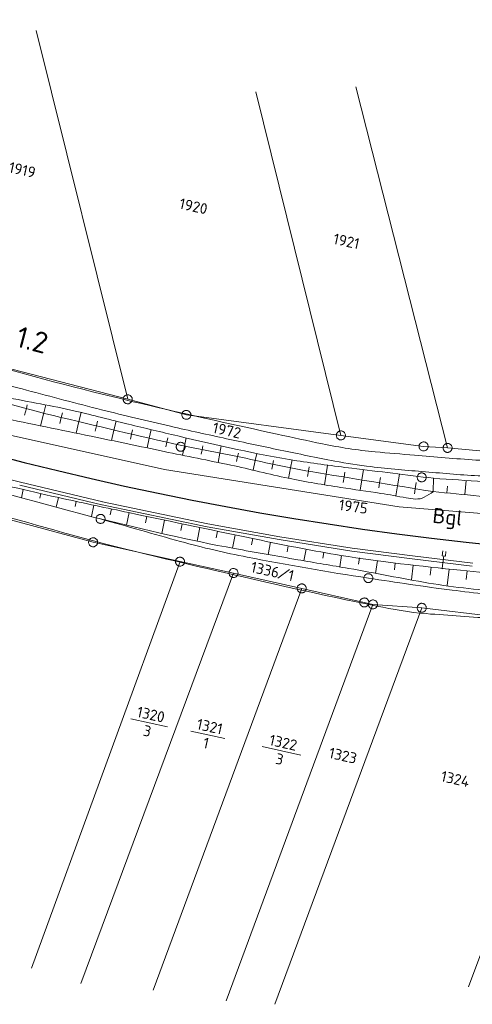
# Model space of a CAD drawing. Header units: metres. Extents: x 3425540 to 3446143, y 5432760 to 5444637.
# Tile 107 of 256: x 3436310 to 3436385, y 5439064 to 5439228. Entities that reach past the tile are written whole.
import ezdxf
from ezdxf.enums import TextEntityAlignment as Align

# ---------------------------------------------------------------- set-up
doc = ezdxf.new("R2010")
doc.units = ezdxf.units.M
for name, color, linetype, lineweight in [('B_Bestand', 9, 'Continuous', 18), ('B_Böschung', 9, 'Continuous', 18), ('B_Flurgrenzen', 9, 'Continuous', 18), ('B_Gleisachse', 9, 'Continuous', 25), ('B_Kilometrierung', 9, 'Continuous', 25), ('Bestand Kabeltröge', 9, 'Continuous', 18), ('Bestand_Neu_Strecke 3443', 9, 'Continuous', 18)]:
    doc.layers.add(name, color=color, linetype=linetype, lineweight=lineweight)
doc.styles.get("Standard").update_dxf_attribs({"font": 'isocpeur.ttf'})

msp = doc.modelspace()

# ---------------------------------------------------------------- linework, layer by layer
at = {"layer": 'B_Bestand'}
for p, q in [((3436379.7, 5439138.98), (3436379.8, 5439139.77)), ((3436380.22, 5439138.92), (3436379.7, 5439138.98)), ((3436379.71, 5439136.91), (3436379.96, 5439138.95)), ((3436380.22, 5439138.92), (3436380.32, 5439139.7)), ((3436379.71, 5439136.91), (3436379.67, 5439136.87)), ((3436379.67, 5439136.87), (3436379.7, 5439136.83)), ((3436379.7, 5439136.83), (3436379.74, 5439136.86)), ((3436379.74, 5439136.86), (3436379.71, 5439136.91))]:
    msp.add_line(p, q, dxfattribs=at)
for points, knots in [([(3436250.56, 5439190.45), (3436251.26, 5439190.12), (3436251.96, 5439189.78), (3436252.66, 5439189.45), (3436254.48, 5439188.58), (3436255.98, 5439187.15), (3436257.72, 5439186.14), (3436258.92, 5439185.45), (3436260.11, 5439184.76), (3436261.37, 5439184.2), (3436261.87, 5439183.98), (3436262.37, 5439183.78), (3436262.86, 5439183.57), (3436263.87, 5439183.13), (3436264.85, 5439182.61), (3436265.88, 5439182.22), (3436267.41, 5439181.63), (3436269.06, 5439181.44), (3436270.63, 5439180.96), (3436274.81, 5439179.69), (3436278.98, 5439178.38), (3436283.17, 5439177.12), (3436290.59, 5439174.89), (3436298.02, 5439172.68), (3436305.47, 5439170.55), (3436314.05, 5439168.09), (3436322.67, 5439165.86), (3436331.36, 5439163.85), (3436338.33, 5439162.23), (3436345.31, 5439160.7), (3436352.29, 5439159.16), (3436354.79, 5439158.61), (3436357.29, 5439158.07), (3436359.79, 5439157.55), (3436362.69, 5439156.96), (3436365.61, 5439156.51), (3436368.55, 5439156.24), (3436370.74, 5439156.03), (3436372.93, 5439155.85), (3436375.12, 5439155.67), (3436378.52, 5439155.39), (3436381.91, 5439155.08), (3436385.31, 5439154.87), (3436389.03, 5439154.63), (3436392.76, 5439154.53), (3436396.48, 5439154.41), (3436401.55, 5439154.24), (3436406.62, 5439154.11), (3436411.68, 5439153.95), (3436417.16, 5439153.77), (3436422.64, 5439153.28), (3436428.12, 5439153.26), (3436431.28, 5439153.25), (3436434.43, 5439153.25), (3436437.59, 5439153.24)], [0, 0, 0, 0, 0.012098, 0.012098, 0.012098, 0.0435, 0.0435, 0.0435, 0.064957, 0.064957, 0.064957, 0.073359, 0.073359, 0.073359, 0.090512, 0.090512, 0.090512, 0.116048, 0.116048, 0.116048, 0.184158, 0.184158, 0.184158, 0.30491, 0.30491, 0.30491, 0.44377, 0.44377, 0.44377, 0.555168, 0.555168, 0.555168, 0.595009, 0.595009, 0.595009, 0.641024, 0.641024, 0.641024, 0.67524, 0.67524, 0.67524, 0.728338, 0.728338, 0.728338, 0.786379, 0.786379, 0.786379, 0.865379, 0.865379, 0.865379, 0.950815, 0.950815, 0.950815, 1, 1, 1, 1]), ([(3436252.48, 5439182.45), (3436252.58, 5439182.53), (3436252.67, 5439182.6), (3436252.77, 5439182.67), (3436253.26, 5439183.05), (3436253.93, 5439183.1), (3436254.54, 5439183.19), (3436255.3, 5439183.3), (3436256.1, 5439183.42), (3436256.83, 5439183.19), (3436258.02, 5439182.81), (3436259.17, 5439182.38), (3436260.33, 5439181.93), (3436262.47, 5439181.09), (3436264.54, 5439180.02), (3436266.74, 5439179.35), (3436269.49, 5439178.52), (3436272.24, 5439177.71), (3436274.99, 5439176.89), (3436279.17, 5439175.65), (3436283.35, 5439174.41), (3436287.53, 5439173.16), (3436291.53, 5439171.97), (3436295.49, 5439170.65), (3436299.5, 5439169.5), (3436303.19, 5439168.43), (3436306.91, 5439167.47), (3436310.63, 5439166.48), (3436314.79, 5439165.38), (3436318.95, 5439164.28), (3436323.11, 5439163.22), (3436326.92, 5439162.25), (3436330.74, 5439161.34), (3436334.57, 5439160.47), (3436337.67, 5439159.77), (3436340.77, 5439159.08), (3436343.88, 5439158.41), (3436346.85, 5439157.77), (3436349.83, 5439157.15), (3436352.81, 5439156.52), (3436355.82, 5439155.89), (3436358.84, 5439155.28), (3436361.86, 5439154.69), (3436363.84, 5439154.3), (3436365.85, 5439154), (3436367.86, 5439153.77), (3436370.87, 5439153.43), (3436373.88, 5439153.16), (3436376.9, 5439152.91), (3436380.01, 5439152.66), (3436383.12, 5439152.36), (3436386.24, 5439152.23), (3436391.29, 5439152.01), (3436396.34, 5439151.86), (3436401.38, 5439151.66), (3436404.19, 5439151.54), (3436407, 5439151.43), (3436409.8, 5439151.31), (3436413.35, 5439151.16), (3436416.89, 5439150.86), (3436420.44, 5439150.68), (3436423.46, 5439150.53), (3436426.47, 5439150.37), (3436429.49, 5439150.34), (3436431.97, 5439150.31), (3436434.45, 5439150.29), (3436436.94, 5439150.27)], [0, 0, 0, 0, 0.001931, 0.001931, 0.001931, 0.011725, 0.011725, 0.011725, 0.023866, 0.023866, 0.023866, 0.043544, 0.043544, 0.043544, 0.080176, 0.080176, 0.080176, 0.125786, 0.125786, 0.125786, 0.195112, 0.195112, 0.195112, 0.261449, 0.261449, 0.261449, 0.322564, 0.322564, 0.322564, 0.390946, 0.390946, 0.390946, 0.453363, 0.453363, 0.453363, 0.503887, 0.503887, 0.503887, 0.552279, 0.552279, 0.552279, 0.601201, 0.601201, 0.601201, 0.633348, 0.633348, 0.633348, 0.681512, 0.681512, 0.681512, 0.731109, 0.731109, 0.731109, 0.811434, 0.811434, 0.811434, 0.85608, 0.85608, 0.85608, 0.912552, 0.912552, 0.912552, 0.960535, 0.960535, 0.960535, 1, 1, 1, 1]), ([(3436261.73, 5439143.21), (3436261.77, 5439143.94), (3436261.81, 5439144.66), (3436261.85, 5439145.39), (3436261.9, 5439146.39), (3436262.97, 5439147.05), (3436263.79, 5439147.68), (3436264.79, 5439148.45), (3436265.76, 5439149.13), (3436266.88, 5439149.63), (3436267.98, 5439150.11), (3436269.07, 5439150.52), (3436270.21, 5439150.89), (3436271.49, 5439151.31), (3436272.76, 5439151.92), (3436274.1, 5439151.92), (3436275.4, 5439151.92), (3436276.7, 5439151.92), (3436277.99, 5439151.92), (3436279.18, 5439151.92), (3436280.36, 5439151.92), (3436281.54, 5439151.92), (3436283.08, 5439151.92), (3436284.52, 5439151.14), (3436286.01, 5439150.78), (3436290.93, 5439149.58), (3436295.87, 5439148.46), (3436300.79, 5439147.22), (3436308.5, 5439145.28), (3436316.1, 5439142.89), (3436323.81, 5439140.92), (3436329.78, 5439139.4), (3436335.78, 5439137.98), (3436341.79, 5439136.57), (3436350.76, 5439134.46), (3436359.75, 5439132.48), (3436368.79, 5439130.62), (3436371.51, 5439130.06), (3436374.26, 5439129.58), (3436377.03, 5439129.36), (3436380.85, 5439129.06), (3436384.67, 5439128.8), (3436388.49, 5439128.56), (3436398.33, 5439127.91), (3436408.15, 5439126.83), (3436418.01, 5439126.72), (3436422.57, 5439126.67), (3436427.13, 5439126.62), (3436431.69, 5439126.57)], [0, 0, 0, 0, 0.012332, 0.012332, 0.012332, 0.02934, 0.02934, 0.02934, 0.050013, 0.050013, 0.050013, 0.070112, 0.070112, 0.070112, 0.092899, 0.092899, 0.092899, 0.114927, 0.114927, 0.114927, 0.135009, 0.135009, 0.135009, 0.161095, 0.161095, 0.161095, 0.247057, 0.247057, 0.247057, 0.382074, 0.382074, 0.382074, 0.486736, 0.486736, 0.486736, 0.64312, 0.64312, 0.64312, 0.690315, 0.690315, 0.690315, 0.755262, 0.755262, 0.755262, 0.922569, 0.922569, 0.922569, 1, 1, 1, 1]), ([(3436322.96, 5439145.09), (3436327.39, 5439143.84), (3436331.82, 5439142.59), (3436336.25, 5439141.34), (3436339.9, 5439140.31), (3436343.6, 5439139.49), (3436347.32, 5439138.75), (3436354, 5439137.43), (3436360.7, 5439136.29), (3436367.43, 5439135.26), (3436372.06, 5439134.55), (3436376.68, 5439133.86), (3436381.33, 5439133.27), (3436385.13, 5439132.79), (3436388.94, 5439132.37), (3436392.76, 5439132.01), (3436399.02, 5439131.41), (3436405.29, 5439130.89), (3436411.56, 5439130.45), (3436415.05, 5439130.2), (3436418.54, 5439129.94), (3436422.03, 5439129.85), (3436425.48, 5439129.75), (3436428.92, 5439129.66), (3436432.36, 5439129.56)], [0, 0, 0, 0, 0.124615, 0.124615, 0.124615, 0.227242, 0.227242, 0.227242, 0.411415, 0.411415, 0.411415, 0.538103, 0.538103, 0.538103, 0.64192, 0.64192, 0.64192, 0.812145, 0.812145, 0.812145, 0.906801, 0.906801, 0.906801, 1, 1, 1, 1])]:
    msp.add_open_spline(points, degree=3, knots=knots, dxfattribs=at)
at = {"layer": 'B_Böschung'}
for p, q in [((3436310.62, 5439163.44), (3436310.33, 5439162.31)), ((3436310.62, 5439163.44), (3436310.77, 5439164.01)), ((3436313.53, 5439162.69), (3436313.87, 5439164.02)), ((3436313.53, 5439162.69), (3436312.97, 5439160.55)), ((3436316.43, 5439161.94), (3436316.19, 5439160.93)), ((3436316.43, 5439161.94), (3436316.61, 5439162.68)), ((3436319.35, 5439161.24), (3436319.71, 5439162.78)), ((3436319.35, 5439161.24), (3436318.89, 5439159.33)), ((3436322.27, 5439160.55), (3436322.05, 5439159.64)), ((3436322.27, 5439160.55), (3436322.45, 5439161.3)), ((3436325.18, 5439159.85), (3436325.54, 5439161.34)), ((3436325.18, 5439159.85), (3436324.77, 5439158.12)), ((3436328.11, 5439159.17), (3436327.92, 5439158.34)), ((3436328.11, 5439159.17), (3436328.27, 5439159.9)), ((3436331.03, 5439158.51), (3436330.67, 5439156.89)), ((3436331.03, 5439158.51), (3436331.35, 5439159.92)), ((3436333.96, 5439157.85), (3436334.11, 5439158.54)), ((3436336.89, 5439157.19), (3436337.19, 5439158.54)), ((3436333.96, 5439157.85), (3436333.78, 5439157.06)), ((3436336.89, 5439157.19), (3436336.55, 5439155.67)), ((3436339.83, 5439156.59), (3436339.95, 5439157.24)), ((3436342.77, 5439156.03), (3436343, 5439157.2)), ((3436339.83, 5439156.59), (3436339.68, 5439155.83)), ((3436342.77, 5439156.03), (3436342.46, 5439154.46)), ((3436345.71, 5439155.43), (3436345.54, 5439154.64)), ((3436345.71, 5439155.43), (3436345.84, 5439156.01)), ((3436348.64, 5439154.8), (3436348.9, 5439155.98)), ((3436348.64, 5439154.8), (3436348.3, 5439153.17)), ((3436351.58, 5439154.18), (3436351.41, 5439153.34)), ((3436351.58, 5439154.18), (3436351.7, 5439154.79)), ((3436354.52, 5439153.6), (3436354.18, 5439151.83)), ((3436354.52, 5439153.6), (3436354.78, 5439154.9)), ((3436357.47, 5439153.02), (3436357.6, 5439153.73)), ((3436360.42, 5439152.52), (3436360.67, 5439154.02)), ((3436357.47, 5439153.02), (3436357.3, 5439152.15)), ((3436360.42, 5439152.52), (3436360.14, 5439150.76)), ((3436363.39, 5439152.04), (3436363.24, 5439151.16)), ((3436363.39, 5439152.04), (3436363.52, 5439152.84)), ((3436366.35, 5439151.56), (3436366.63, 5439153.27)), ((3436369.31, 5439151.08), (3436369.46, 5439151.99)), ((3436372.27, 5439150.59), (3436372.58, 5439152.54)), ((3436378.19, 5439149.63), (3436378.26, 5439151.84)), ((3436366.35, 5439151.56), (3436366.07, 5439149.84)), ((3436369.31, 5439151.08), (3436369.17, 5439150.24)), ((3436372.27, 5439150.59), (3436371.99, 5439148.9)), ((3436375.23, 5439150.11), (3436375.37, 5439151.15)), ((3436380.49, 5439149.41), (3436380.6, 5439150.54)), ((3436383.48, 5439149.12), (3436383.7, 5439151.47)), ((3436310.12, 5439149.97), (3436309.81, 5439148.6)), ((3436313.05, 5439149.3), (3436312.88, 5439148.56)), ((3436315.97, 5439148.64), (3436315.6, 5439147.02)), ((3436375.23, 5439150.11), (3436375.09, 5439149.27)), ((3436378.19, 5439149.63), (3436378.25, 5439149.62)), ((3436318.9, 5439148), (3436318.71, 5439147.13)), ((3436321.84, 5439147.37), (3436321.43, 5439145.49)), ((3436324.77, 5439146.75), (3436324.56, 5439145.75)), ((3436327.71, 5439146.13), (3436327.27, 5439144.07)), ((3436330.64, 5439145.51), (3436330.42, 5439144.45)), ((3436333.58, 5439144.89), (3436333.12, 5439142.69)), ((3436336.51, 5439144.28), (3436336.28, 5439143.16)), ((3436339.45, 5439143.66), (3436338.98, 5439141.4)), ((3436342.39, 5439143.05), (3436342.15, 5439141.93)), ((3436345.32, 5439142.44), (3436344.87, 5439140.24)), ((3436348.26, 5439141.83), (3436348.04, 5439140.77)), ((3436351.2, 5439141.23), (3436350.79, 5439139.18)), ((3436354.14, 5439140.64), (3436353.94, 5439139.65)), ((3436357.09, 5439140.07), (3436356.74, 5439138.14)), ((3436360.04, 5439139.54), (3436359.87, 5439138.59)), ((3436362.99, 5439139.02), (3436362.72, 5439137.12)), ((3436365.97, 5439138.61), (3436365.82, 5439137.6)), ((3436368.94, 5439138.19), (3436368.64, 5439136.05)), ((3436371.91, 5439137.78), (3436371.75, 5439136.64)), ((3436374.89, 5439137.43), (3436374.61, 5439134.96)), ((3436377.87, 5439137.1), (3436377.72, 5439135.76)), ((3436380.85, 5439136.77), (3436380.55, 5439134.01)), ((3436383.83, 5439136.46), (3436383.69, 5439135.03))]:
    msp.add_line(p, q, dxfattribs=at)
for points, knots in [([(3436378.26, 5439151.84), (3436373.73, 5439152.4), (3436369.21, 5439152.95), (3436364.69, 5439153.51), (3436361.63, 5439153.89), (3436358.58, 5439154.28), (3436355.54, 5439154.76), (3436348.89, 5439155.82), (3436342.32, 5439157.32), (3436335.77, 5439158.87), (3436333.05, 5439159.51), (3436330.32, 5439160.16), (3436327.6, 5439160.82), (3436324.65, 5439161.54), (3436321.71, 5439162.32), (3436318.75, 5439163.01), (3436316.84, 5439163.45), (3436314.92, 5439163.81), (3436313, 5439164.18), (3436310.99, 5439164.57), (3436308.99, 5439164.95), (3436306.98, 5439165.32), (3436305.93, 5439165.51), (3436304.86, 5439165.63), (3436303.81, 5439165.83), (3436302.92, 5439165.99), (3436302.05, 5439166.27), (3436301.19, 5439166.57), (3436300.51, 5439166.8), (3436299.85, 5439167.07), (3436299.2, 5439167.35), (3436298.53, 5439167.64), (3436297.92, 5439168.03), (3436297.25, 5439168.32), (3436296.66, 5439168.58), (3436296.04, 5439168.74), (3436295.41, 5439168.83), (3436294.86, 5439168.91), (3436294.28, 5439168.9), (3436293.73, 5439168.75), (3436293.32, 5439168.65), (3436292.92, 5439168.52), (3436292.56, 5439168.32), (3436292.2, 5439168.13), (3436291.84, 5439167.93), (3436291.48, 5439167.74)], [0, 0, 0, 0, 0.153748, 0.153748, 0.153748, 0.257588, 0.257588, 0.257588, 0.484585, 0.484585, 0.484585, 0.579074, 0.579074, 0.579074, 0.681624, 0.681624, 0.681624, 0.747594, 0.747594, 0.747594, 0.816494, 0.816494, 0.816494, 0.852561, 0.852561, 0.852561, 0.883185, 0.883185, 0.883185, 0.907286, 0.907286, 0.907286, 0.931752, 0.931752, 0.931752, 0.953195, 0.953195, 0.953195, 0.972119, 0.972119, 0.972119, 0.986168, 0.986168, 0.986168, 1, 1, 1, 1]), ([(3436378.19, 5439149.63), (3436371.42, 5439150.73), (3436364.64, 5439151.84), (3436357.87, 5439152.94), (3436353.4, 5439153.67), (3436349.01, 5439154.79), (3436344.57, 5439155.68), (3436342.31, 5439156.13), (3436340.04, 5439156.51), (3436337.79, 5439156.99), (3436330.62, 5439158.51), (3436323.5, 5439160.26), (3436316.37, 5439161.95), (3436309.73, 5439163.52), (3436303.2, 5439165.62), (3436296.48, 5439166.83), (3436294.81, 5439167.14), (3436293.14, 5439167.44), (3436291.48, 5439167.74)], [0, 0, 0, 0, 0.232355, 0.232355, 0.232355, 0.385503, 0.385503, 0.385503, 0.463466, 0.463466, 0.463466, 0.711499, 0.711499, 0.711499, 0.942624, 0.942624, 0.942624, 1, 1, 1, 1]), ([(3436378.25, 5439149.62), (3436377.74, 5439149.32), (3436377.23, 5439149.01), (3436376.73, 5439148.71), (3436375.86, 5439148.19), (3436374.7, 5439148.43), (3436373.71, 5439148.59), (3436372.32, 5439148.82), (3436370.93, 5439149.12), (3436369.53, 5439149.34), (3436367.32, 5439149.67), (3436365.1, 5439149.97), (3436362.88, 5439150.31), (3436359.97, 5439150.77), (3436357.05, 5439151.25), (3436354.15, 5439151.84), (3436350.94, 5439152.49), (3436347.78, 5439153.36), (3436344.57, 5439154.03), (3436340.88, 5439154.79), (3436337.19, 5439155.52), (3436333.51, 5439156.29), (3436329.47, 5439157.14), (3436325.44, 5439157.98), (3436321.4, 5439158.83), (3436316.38, 5439159.88), (3436311.32, 5439160.8), (3436306.32, 5439161.99), (3436301.15, 5439163.23), (3436295.97, 5439164.47), (3436290.8, 5439165.71)], [0, 0, 0, 0, 0.019879, 0.019879, 0.019879, 0.053553, 0.053553, 0.053553, 0.101032, 0.101032, 0.101032, 0.176115, 0.176115, 0.176115, 0.275192, 0.275192, 0.275192, 0.385014, 0.385014, 0.385014, 0.511243, 0.511243, 0.511243, 0.649426, 0.649426, 0.649426, 0.821614, 0.821614, 0.821614, 1, 1, 1, 1]), ([(3436275.23, 5439157.72), (3436275.69, 5439157.83), (3436276.15, 5439157.94), (3436276.61, 5439158.04), (3436277.02, 5439158.14), (3436277.45, 5439158.13), (3436277.87, 5439158.1), (3436278.36, 5439158.06), (3436278.85, 5439157.98), (3436279.32, 5439157.8), (3436280, 5439157.55), (3436280.66, 5439157.28), (3436281.31, 5439156.99), (3436281.96, 5439156.72), (3436282.56, 5439156.36), (3436283.22, 5439156.13), (3436283.79, 5439155.94), (3436284.39, 5439155.86), (3436284.97, 5439155.76), (3436285.84, 5439155.6), (3436286.72, 5439155.51), (3436287.58, 5439155.33), (3436289.77, 5439154.85), (3436291.94, 5439154.35), (3436294.12, 5439153.82), (3436296.68, 5439153.2), (3436299.24, 5439152.55), (3436301.81, 5439151.94), (3436306.75, 5439150.75), (3436311.69, 5439149.57), (3436316.65, 5439148.48), (3436320.31, 5439147.69), (3436323.97, 5439146.92), (3436327.63, 5439146.14), (3436334.96, 5439144.59), (3436342.3, 5439143.07), (3436349.64, 5439141.54), (3436354.03, 5439140.63), (3436358.43, 5439139.75), (3436362.87, 5439139.04), (3436369.47, 5439137.98), (3436376.11, 5439137.23), (3436382.75, 5439136.57), (3436385.55, 5439136.29), (3436388.35, 5439136.01), (3436391.14, 5439135.73), (3436394.35, 5439135.42), (3436397.55, 5439135.1), (3436400.75, 5439134.79), (3436405.26, 5439134.36), (3436409.78, 5439134.03), (3436414.31, 5439133.96), (3436420.63, 5439133.86), (3436426.95, 5439133.76), (3436433.27, 5439133.67)], [0, 0, 0, 0, 0.00878, 0.00878, 0.00878, 0.016661, 0.016661, 0.016661, 0.025897, 0.025897, 0.025897, 0.03928, 0.03928, 0.03928, 0.052324, 0.052324, 0.052324, 0.063469, 0.063469, 0.063469, 0.07994, 0.07994, 0.07994, 0.121716, 0.121716, 0.121716, 0.171052, 0.171052, 0.171052, 0.26599, 0.26599, 0.26599, 0.335886, 0.335886, 0.335886, 0.475932, 0.475932, 0.475932, 0.559822, 0.559822, 0.559822, 0.684624, 0.684624, 0.684624, 0.737162, 0.737162, 0.737162, 0.797297, 0.797297, 0.797297, 0.881898, 0.881898, 0.881898, 1, 1, 1, 1]), ([(3436275.23, 5439157.72), (3436276.32, 5439157.24), (3436277.41, 5439156.75), (3436278.49, 5439156.27), (3436280.23, 5439155.49), (3436282.19, 5439155.35), (3436284, 5439154.76), (3436284.57, 5439154.58), (3436285.13, 5439154.41), (3436285.67, 5439154.17), (3436286.12, 5439153.97), (3436286.57, 5439153.76), (3436287.02, 5439153.55), (3436287.2, 5439153.47), (3436287.37, 5439153.38), (3436287.55, 5439153.31), (3436288.08, 5439153.09), (3436288.69, 5439153.23), (3436289.25, 5439153.12), (3436291.51, 5439152.67), (3436293.77, 5439152.22), (3436296.03, 5439151.75), (3436298.44, 5439151.25), (3436300.85, 5439150.76), (3436303.26, 5439150.23), (3436309.89, 5439148.79), (3436316.36, 5439146.67), (3436322.96, 5439145.09), (3436330.34, 5439143.32), (3436337.72, 5439141.53), (3436345.19, 5439140.17), (3436348.7, 5439139.54), (3436352.2, 5439138.92), (3436355.71, 5439138.32), (3436358.54, 5439137.83), (3436361.36, 5439137.35), (3436364.18, 5439136.87), (3436368.6, 5439136.11), (3436372.98, 5439135.19), (3436377.4, 5439134.45), (3436381.82, 5439133.71), (3436386.29, 5439133.25), (3436390.76, 5439132.91), (3436396.13, 5439132.51), (3436401.5, 5439132.11), (3436406.86, 5439131.71), (3436412.23, 5439131.31), (3436417.6, 5439130.9), (3436422.97, 5439130.5), (3436425.48, 5439130.32), (3436428.01, 5439130.38), (3436430.53, 5439130.42), (3436430.72, 5439130.43), (3436430.89, 5439130.47), (3436431.07, 5439130.56), (3436431.23, 5439130.64), (3436431.35, 5439130.77), (3436431.42, 5439130.93), (3436431.47, 5439131.07), (3436431.48, 5439131.2), (3436431.5, 5439131.34), (3436431.52, 5439131.52), (3436431.43, 5439131.72), (3436431.5, 5439131.9), (3436431.5, 5439131.91), (3436431.51, 5439131.92), (3436431.53, 5439131.93), (3436431.54, 5439131.94), (3436431.56, 5439131.96), (3436431.58, 5439131.96), (3436432.02, 5439131.96), (3436432.45, 5439131.96), (3436432.89, 5439131.96)], [0, 0, 0, 0, 0.022043, 0.022043, 0.022043, 0.057386, 0.057386, 0.057386, 0.068324, 0.068324, 0.068324, 0.077479, 0.077479, 0.077479, 0.081126, 0.081126, 0.081126, 0.091664, 0.091664, 0.091664, 0.134423, 0.134423, 0.134423, 0.180116, 0.180116, 0.180116, 0.305987, 0.305987, 0.305987, 0.446797, 0.446797, 0.446797, 0.512832, 0.512832, 0.512832, 0.565985, 0.565985, 0.565985, 0.649031, 0.649031, 0.649031, 0.732181, 0.732181, 0.732181, 0.832054, 0.832054, 0.832054, 0.931922, 0.931922, 0.931922, 0.978662, 0.978662, 0.978662, 0.982091, 0.982091, 0.982091, 0.985272, 0.985272, 0.985272, 0.987812, 0.987812, 0.987812, 0.991306, 0.991306, 0.991306, 0.991542, 0.991542, 0.991542, 0.991915, 0.991915, 0.991915, 1, 1, 1, 1]), ([(3436436.73, 5439149.32), (3436428.49, 5439149.52), (3436420.25, 5439149.71), (3436412.01, 5439149.9), (3436408.75, 5439149.98), (3436405.51, 5439150.43), (3436402.25, 5439150.57), (3436399.82, 5439150.68), (3436397.38, 5439150.54), (3436394.96, 5439150.71), (3436389.39, 5439151.08), (3436383.82, 5439151.46), (3436378.26, 5439151.84)], [0, 0, 0, 0, 0.422251, 0.422251, 0.422251, 0.589484, 0.589484, 0.589484, 0.714068, 0.714068, 0.714068, 1, 1, 1, 1]), ([(3436435.92, 5439145.67), (3436434.93, 5439145.67), (3436433.94, 5439145.68), (3436432.95, 5439145.68), (3436430.63, 5439145.69), (3436428.31, 5439145.93), (3436425.99, 5439146.08), (3436423.81, 5439146.23), (3436421.62, 5439146.38), (3436419.44, 5439146.55), (3436417.49, 5439146.7), (3436415.56, 5439146.93), (3436413.62, 5439147.09), (3436410.5, 5439147.33), (3436407.37, 5439147.51), (3436404.25, 5439147.69), (3436400.66, 5439147.89), (3436397.06, 5439147.81), (3436393.48, 5439148.16), (3436388.38, 5439148.65), (3436383.29, 5439149.14), (3436378.19, 5439149.63)], [0, 0, 0, 0, 0.051282, 0.051282, 0.051282, 0.171679, 0.171679, 0.171679, 0.285236, 0.285236, 0.285236, 0.386213, 0.386213, 0.386213, 0.548363, 0.548363, 0.548363, 0.734613, 0.734613, 0.734613, 1, 1, 1, 1])]:
    msp.add_open_spline(points, degree=3, knots=knots, dxfattribs=at)
at = {"layer": 'B_Flurgrenzen'}
for p, q in [((3436327.46, 5439164.95), (3436312.25, 5439226.17)), ((3436362.86, 5439158.96), (3436348.73, 5439216.01)), ((3436380.6, 5439156.88), (3436365.38, 5439216.84)), ((3436306.71, 5439170.36), (3436327.46, 5439164.95)), ((3436327.46, 5439164.95), (3436337.2, 5439162.37)), ((3436337.2, 5439162.37), (3436362.86, 5439158.96)), ((3436362.86, 5439158.96), (3436376.6, 5439157.13)), ((3436376.6, 5439157.13), (3436380.6, 5439156.88)), ((3436380.6, 5439156.88), (3436407.83, 5439154.3)), ((3436282.48, 5439151.78), (3436321.71, 5439141.22)), ((3436321.71, 5439141.22), (3436336.15, 5439138)), ((3436311.47, 5439070.49), (3436336.15, 5439138)), ((3436336.15, 5439138), (3436345.03, 5439136.11)), ((3436319.69, 5439067.94), (3436345.03, 5439136.11)), ((3436345.03, 5439136.11), (3436356.36, 5439133.55)), ((3436352.4, 5439135.27), (3436354.35, 5439136.68)), ((3436331.68, 5439066.83), (3436356.36, 5439133.55)), ((3436356.36, 5439133.55), (3436366.75, 5439131.22)), ((3436343.79, 5439065.05), (3436368.19, 5439130.89)), ((3436366.75, 5439131.22), (3436368.19, 5439130.89)), ((3436368.19, 5439130.89), (3436376.3, 5439130.33)), ((3436351.89, 5439064.5), (3436376.3, 5439130.33)), ((3436376.3, 5439130.33), (3436390.07, 5439128.67)), ((3436384.04, 5439067.39), (3436406.5, 5439127.45)), ((3436327.96, 5439111.92), (3436334.05, 5439110.57)), ((3436337.97, 5439109.87), (3436343.58, 5439108.63)), ((3436349.79, 5439107.29), (3436356.19, 5439105.87))]:
    msp.add_line(p, q, dxfattribs=at)
for points in [[(3436328.19, 5439164.79), (3436328.21, 5439164.89), (3436328.21, 5439164.98), (3436328.2, 5439165.08), (3436328.18, 5439165.17), (3436328.14, 5439165.25), (3436328.1, 5439165.34), (3436328.05, 5439165.42), (3436327.99, 5439165.49), (3436327.92, 5439165.55), (3436327.84, 5439165.6), (3436327.76, 5439165.64), (3436327.67, 5439165.67), (3436327.57, 5439165.69), (3436327.48, 5439165.7), (3436327.39, 5439165.7), (3436327.29, 5439165.69), (3436327.2, 5439165.66), (3436327.12, 5439165.62), (3436327.04, 5439165.57), (3436326.97, 5439165.51), (3436326.9, 5439165.45), (3436326.84, 5439165.38), (3436326.79, 5439165.29), (3436326.75, 5439165.21), (3436326.73, 5439165.12), (3436326.71, 5439165.02), (3436326.71, 5439164.93), (3436326.72, 5439164.83), (3436326.74, 5439164.74), (3436326.78, 5439164.66), (3436326.82, 5439164.57), (3436326.87, 5439164.49), (3436326.93, 5439164.42), (3436327, 5439164.36), (3436327.08, 5439164.31), (3436327.16, 5439164.27), (3436327.25, 5439164.24), (3436327.35, 5439164.22), (3436327.44, 5439164.21), (3436327.53, 5439164.21), (3436327.62, 5439164.22), (3436327.72, 5439164.25), (3436327.8, 5439164.29), (3436327.88, 5439164.34), (3436327.95, 5439164.4), (3436328.02, 5439164.46), (3436328.08, 5439164.53), (3436328.13, 5439164.62), (3436328.17, 5439164.7), (3436328.19, 5439164.79)], [(3436337.94, 5439162.21), (3436337.95, 5439162.3), (3436337.95, 5439162.39), (3436337.94, 5439162.49), (3436337.92, 5439162.58), (3436337.89, 5439162.67), (3436337.84, 5439162.76), (3436337.79, 5439162.83), (3436337.73, 5439162.9), (3436337.66, 5439162.97), (3436337.58, 5439163.01), (3436337.5, 5439163.06), (3436337.41, 5439163.09), (3436337.32, 5439163.11), (3436337.22, 5439163.12), (3436337.13, 5439163.11), (3436337.04, 5439163.1), (3436336.95, 5439163.08), (3436336.86, 5439163.04), (3436336.78, 5439162.99), (3436336.71, 5439162.93), (3436336.64, 5439162.87), (3436336.58, 5439162.79), (3436336.53, 5439162.71), (3436336.5, 5439162.62), (3436336.47, 5439162.53), (3436336.46, 5439162.44), (3436336.45, 5439162.35), (3436336.46, 5439162.25), (3436336.48, 5439162.16), (3436336.52, 5439162.08), (3436336.56, 5439161.99), (3436336.61, 5439161.91), (3436336.67, 5439161.84), (3436336.74, 5439161.78), (3436336.82, 5439161.73), (3436336.91, 5439161.69), (3436337, 5439161.66), (3436337.09, 5439161.64), (3436337.18, 5439161.63), (3436337.27, 5439161.63), (3436337.37, 5439161.64), (3436337.46, 5439161.67), (3436337.54, 5439161.7), (3436337.62, 5439161.75), (3436337.7, 5439161.82), (3436337.77, 5439161.88), (3436337.82, 5439161.95), (3436337.87, 5439162.04), (3436337.91, 5439162.12), (3436337.94, 5439162.21)], [(3436363.6, 5439158.8), (3436363.61, 5439158.89), (3436363.61, 5439158.98), (3436363.61, 5439159.08), (3436363.58, 5439159.17), (3436363.55, 5439159.26), (3436363.51, 5439159.34), (3436363.46, 5439159.42), (3436363.39, 5439159.49), (3436363.32, 5439159.55), (3436363.24, 5439159.6), (3436363.16, 5439159.64), (3436363.07, 5439159.68), (3436362.98, 5439159.7), (3436362.88, 5439159.71), (3436362.79, 5439159.7), (3436362.7, 5439159.69), (3436362.61, 5439159.66), (3436362.52, 5439159.63), (3436362.45, 5439159.58), (3436362.37, 5439159.52), (3436362.3, 5439159.45), (3436362.24, 5439159.38), (3436362.19, 5439159.3), (3436362.16, 5439159.21), (3436362.13, 5439159.12), (3436362.12, 5439159.03), (3436362.12, 5439158.94), (3436362.12, 5439158.84), (3436362.15, 5439158.75), (3436362.18, 5439158.66), (3436362.22, 5439158.58), (3436362.27, 5439158.5), (3436362.34, 5439158.43), (3436362.41, 5439158.37), (3436362.49, 5439158.32), (3436362.57, 5439158.28), (3436362.66, 5439158.24), (3436362.75, 5439158.22), (3436362.85, 5439158.21), (3436362.94, 5439158.22), (3436363.03, 5439158.23), (3436363.12, 5439158.26), (3436363.21, 5439158.29), (3436363.28, 5439158.34), (3436363.36, 5439158.4), (3436363.43, 5439158.47), (3436363.49, 5439158.54), (3436363.53, 5439158.62), (3436363.57, 5439158.71), (3436363.6, 5439158.8)], [(3436337.01, 5439157.07), (3436337.01, 5439157.16), (3436336.99, 5439157.25), (3436336.96, 5439157.34), (3436336.92, 5439157.43), (3436336.87, 5439157.5), (3436336.81, 5439157.58), (3436336.74, 5439157.64), (3436336.67, 5439157.7), (3436336.58, 5439157.74), (3436336.49, 5439157.77), (3436336.41, 5439157.8), (3436336.31, 5439157.81), (3436336.22, 5439157.81), (3436336.12, 5439157.8), (3436336.03, 5439157.77), (3436335.95, 5439157.74), (3436335.86, 5439157.7), (3436335.79, 5439157.64), (3436335.72, 5439157.58), (3436335.66, 5439157.5), (3436335.61, 5439157.43), (3436335.57, 5439157.34), (3436335.54, 5439157.25), (3436335.52, 5439157.16), (3436335.51, 5439157.07), (3436335.52, 5439156.97), (3436335.54, 5439156.88), (3436335.57, 5439156.79), (3436335.61, 5439156.71), (3436335.66, 5439156.63), (3436335.72, 5439156.55), (3436335.79, 5439156.49), (3436335.86, 5439156.43), (3436335.95, 5439156.39), (3436336.03, 5439156.36), (3436336.12, 5439156.33), (3436336.22, 5439156.32), (3436336.31, 5439156.32), (3436336.41, 5439156.33), (3436336.49, 5439156.36), (3436336.58, 5439156.39), (3436336.67, 5439156.43), (3436336.74, 5439156.49), (3436336.81, 5439156.55), (3436336.87, 5439156.63), (3436336.92, 5439156.71), (3436336.96, 5439156.79), (3436336.99, 5439156.88), (3436337.01, 5439156.97), (3436337.01, 5439157.07)], [(3436377.34, 5439156.97), (3436377.35, 5439157.06), (3436377.35, 5439157.15), (3436377.35, 5439157.25), (3436377.32, 5439157.34), (3436377.29, 5439157.43), (3436377.25, 5439157.51), (3436377.2, 5439157.59), (3436377.13, 5439157.66), (3436377.06, 5439157.72), (3436376.98, 5439157.77), (3436376.9, 5439157.81), (3436376.81, 5439157.85), (3436376.72, 5439157.87), (3436376.62, 5439157.87), (3436376.53, 5439157.87), (3436376.44, 5439157.86), (3436376.35, 5439157.83), (3436376.26, 5439157.8), (3436376.19, 5439157.75), (3436376.11, 5439157.69), (3436376.04, 5439157.62), (3436375.98, 5439157.55), (3436375.93, 5439157.46), (3436375.9, 5439157.38), (3436375.87, 5439157.29), (3436375.86, 5439157.2), (3436375.86, 5439157.11), (3436375.86, 5439157.01), (3436375.89, 5439156.92), (3436375.92, 5439156.83), (3436375.96, 5439156.74), (3436376.01, 5439156.67), (3436376.08, 5439156.6), (3436376.15, 5439156.53), (3436376.23, 5439156.49), (3436376.31, 5439156.44), (3436376.4, 5439156.41), (3436376.49, 5439156.39), (3436376.59, 5439156.38), (3436376.68, 5439156.39), (3436376.77, 5439156.4), (3436376.86, 5439156.43), (3436376.95, 5439156.46), (3436377.02, 5439156.51), (3436377.1, 5439156.57), (3436377.17, 5439156.64), (3436377.23, 5439156.71), (3436377.27, 5439156.79), (3436377.31, 5439156.88), (3436377.34, 5439156.97)], [(3436381.33, 5439156.72), (3436381.35, 5439156.81), (3436381.35, 5439156.9), (3436381.34, 5439157), (3436381.32, 5439157.09), (3436381.28, 5439157.18), (3436381.24, 5439157.26), (3436381.19, 5439157.34), (3436381.13, 5439157.41), (3436381.06, 5439157.47), (3436380.98, 5439157.52), (3436380.9, 5439157.56), (3436380.81, 5439157.6), (3436380.72, 5439157.62), (3436380.62, 5439157.62), (3436380.53, 5439157.62), (3436380.44, 5439157.61), (3436380.35, 5439157.58), (3436380.26, 5439157.55), (3436380.18, 5439157.5), (3436380.11, 5439157.44), (3436380.04, 5439157.37), (3436379.98, 5439157.3), (3436379.93, 5439157.21), (3436379.9, 5439157.13), (3436379.87, 5439157.04), (3436379.85, 5439156.95), (3436379.85, 5439156.86), (3436379.86, 5439156.76), (3436379.88, 5439156.67), (3436379.92, 5439156.58), (3436379.96, 5439156.49), (3436380.01, 5439156.42), (3436380.07, 5439156.35), (3436380.14, 5439156.28), (3436380.22, 5439156.24), (3436380.31, 5439156.19), (3436380.39, 5439156.16), (3436380.49, 5439156.14), (3436380.58, 5439156.13), (3436380.67, 5439156.14), (3436380.77, 5439156.15), (3436380.86, 5439156.18), (3436380.94, 5439156.21), (3436381.02, 5439156.26), (3436381.1, 5439156.32), (3436381.16, 5439156.39), (3436381.22, 5439156.46), (3436381.27, 5439156.54), (3436381.31, 5439156.63), (3436381.33, 5439156.72)], [(3436377.05, 5439151.98), (3436377.04, 5439152.08), (3436377.02, 5439152.17), (3436377, 5439152.26), (3436376.95, 5439152.34), (3436376.9, 5439152.42), (3436376.84, 5439152.5), (3436376.78, 5439152.56), (3436376.7, 5439152.62), (3436376.62, 5439152.66), (3436376.53, 5439152.69), (3436376.44, 5439152.72), (3436376.35, 5439152.73), (3436376.25, 5439152.73), (3436376.16, 5439152.72), (3436376.07, 5439152.69), (3436375.98, 5439152.66), (3436375.9, 5439152.62), (3436375.82, 5439152.56), (3436375.76, 5439152.5), (3436375.7, 5439152.42), (3436375.64, 5439152.34), (3436375.6, 5439152.26), (3436375.57, 5439152.17), (3436375.55, 5439152.08), (3436375.55, 5439151.98), (3436375.55, 5439151.89), (3436375.57, 5439151.8), (3436375.6, 5439151.71), (3436375.64, 5439151.62), (3436375.7, 5439151.55), (3436375.76, 5439151.47), (3436375.82, 5439151.41), (3436375.9, 5439151.35), (3436375.98, 5439151.31), (3436376.07, 5439151.28), (3436376.16, 5439151.25), (3436376.25, 5439151.24), (3436376.35, 5439151.24), (3436376.44, 5439151.25), (3436376.53, 5439151.28), (3436376.62, 5439151.31), (3436376.7, 5439151.35), (3436376.78, 5439151.41), (3436376.84, 5439151.47), (3436376.9, 5439151.55), (3436376.95, 5439151.62), (3436377, 5439151.71), (3436377.02, 5439151.8), (3436377.04, 5439151.89), (3436377.05, 5439151.98)], [(3436323.71, 5439145.09), (3436323.7, 5439145.18), (3436323.68, 5439145.27), (3436323.65, 5439145.37), (3436323.61, 5439145.45), (3436323.56, 5439145.53), (3436323.5, 5439145.6), (3436323.43, 5439145.67), (3436323.36, 5439145.72), (3436323.28, 5439145.77), (3436323.19, 5439145.8), (3436323.1, 5439145.82), (3436323, 5439145.83), (3436322.91, 5439145.83), (3436322.81, 5439145.82), (3436322.73, 5439145.8), (3436322.64, 5439145.77), (3436322.55, 5439145.72), (3436322.48, 5439145.67), (3436322.41, 5439145.6), (3436322.35, 5439145.53), (3436322.3, 5439145.45), (3436322.26, 5439145.37), (3436322.23, 5439145.27), (3436322.21, 5439145.18), (3436322.21, 5439145.09), (3436322.21, 5439144.99), (3436322.23, 5439144.91), (3436322.26, 5439144.81), (3436322.3, 5439144.73), (3436322.35, 5439144.65), (3436322.41, 5439144.57), (3436322.48, 5439144.51), (3436322.55, 5439144.46), (3436322.64, 5439144.41), (3436322.73, 5439144.38), (3436322.81, 5439144.36), (3436322.91, 5439144.34), (3436323, 5439144.34), (3436323.1, 5439144.36), (3436323.19, 5439144.38), (3436323.28, 5439144.41), (3436323.36, 5439144.46), (3436323.43, 5439144.51), (3436323.5, 5439144.57), (3436323.56, 5439144.65), (3436323.61, 5439144.73), (3436323.65, 5439144.81), (3436323.68, 5439144.91), (3436323.7, 5439144.99), (3436323.71, 5439145.09)], [(3436322.45, 5439141.06), (3436322.46, 5439141.15), (3436322.46, 5439141.24), (3436322.45, 5439141.34), (3436322.43, 5439141.43), (3436322.4, 5439141.51), (3436322.36, 5439141.6), (3436322.31, 5439141.68), (3436322.24, 5439141.75), (3436322.17, 5439141.81), (3436322.09, 5439141.86), (3436322.01, 5439141.9), (3436321.92, 5439141.93), (3436321.83, 5439141.95), (3436321.73, 5439141.96), (3436321.64, 5439141.96), (3436321.55, 5439141.95), (3436321.46, 5439141.92), (3436321.37, 5439141.89), (3436321.29, 5439141.84), (3436321.22, 5439141.77), (3436321.15, 5439141.71), (3436321.09, 5439141.64), (3436321.04, 5439141.55), (3436321.01, 5439141.47), (3436320.98, 5439141.38), (3436320.97, 5439141.29), (3436320.96, 5439141.19), (3436320.97, 5439141.1), (3436321, 5439141.01), (3436321.03, 5439140.92), (3436321.07, 5439140.83), (3436321.12, 5439140.76), (3436321.19, 5439140.69), (3436321.26, 5439140.62), (3436321.34, 5439140.57), (3436321.42, 5439140.53), (3436321.51, 5439140.5), (3436321.6, 5439140.48), (3436321.69, 5439140.47), (3436321.79, 5439140.48), (3436321.88, 5439140.48), (3436321.97, 5439140.51), (3436322.06, 5439140.55), (3436322.13, 5439140.6), (3436322.21, 5439140.66), (3436322.28, 5439140.72), (3436322.33, 5439140.8), (3436322.38, 5439140.88), (3436322.42, 5439140.96), (3436322.45, 5439141.06)], [(3436336.88, 5439137.83), (3436336.9, 5439137.93), (3436336.9, 5439138.02), (3436336.89, 5439138.12), (3436336.87, 5439138.21), (3436336.83, 5439138.29), (3436336.79, 5439138.38), (3436336.74, 5439138.46), (3436336.68, 5439138.53), (3436336.61, 5439138.59), (3436336.53, 5439138.64), (3436336.45, 5439138.68), (3436336.36, 5439138.71), (3436336.26, 5439138.73), (3436336.17, 5439138.74), (3436336.08, 5439138.74), (3436335.98, 5439138.73), (3436335.89, 5439138.7), (3436335.81, 5439138.66), (3436335.73, 5439138.61), (3436335.66, 5439138.55), (3436335.59, 5439138.49), (3436335.53, 5439138.42), (3436335.48, 5439138.33), (3436335.44, 5439138.25), (3436335.42, 5439138.16), (3436335.4, 5439138.06), (3436335.4, 5439137.97), (3436335.41, 5439137.87), (3436335.43, 5439137.78), (3436335.47, 5439137.7), (3436335.51, 5439137.61), (3436335.56, 5439137.53), (3436335.62, 5439137.46), (3436335.69, 5439137.4), (3436335.77, 5439137.35), (3436335.85, 5439137.31), (3436335.94, 5439137.28), (3436336.04, 5439137.26), (3436336.13, 5439137.25), (3436336.22, 5439137.25), (3436336.31, 5439137.26), (3436336.41, 5439137.29), (3436336.49, 5439137.33), (3436336.57, 5439137.38), (3436336.64, 5439137.44), (3436336.71, 5439137.5), (3436336.77, 5439137.57), (3436336.82, 5439137.66), (3436336.86, 5439137.74), (3436336.88, 5439137.83)], [(3436345.77, 5439135.95), (3436345.78, 5439136.04), (3436345.78, 5439136.13), (3436345.77, 5439136.23), (3436345.75, 5439136.32), (3436345.72, 5439136.4), (3436345.68, 5439136.49), (3436345.63, 5439136.57), (3436345.56, 5439136.64), (3436345.49, 5439136.7), (3436345.41, 5439136.75), (3436345.33, 5439136.79), (3436345.24, 5439136.82), (3436345.15, 5439136.84), (3436345.05, 5439136.85), (3436344.96, 5439136.85), (3436344.87, 5439136.84), (3436344.78, 5439136.81), (3436344.69, 5439136.78), (3436344.61, 5439136.73), (3436344.54, 5439136.66), (3436344.47, 5439136.6), (3436344.41, 5439136.53), (3436344.36, 5439136.44), (3436344.33, 5439136.36), (3436344.3, 5439136.27), (3436344.29, 5439136.18), (3436344.28, 5439136.08), (3436344.29, 5439135.99), (3436344.32, 5439135.9), (3436344.35, 5439135.81), (3436344.39, 5439135.72), (3436344.44, 5439135.65), (3436344.51, 5439135.58), (3436344.58, 5439135.51), (3436344.66, 5439135.46), (3436344.74, 5439135.42), (3436344.83, 5439135.39), (3436344.92, 5439135.37), (3436345.01, 5439135.36), (3436345.11, 5439135.37), (3436345.2, 5439135.37), (3436345.29, 5439135.4), (3436345.38, 5439135.44), (3436345.45, 5439135.49), (3436345.53, 5439135.55), (3436345.6, 5439135.61), (3436345.65, 5439135.69), (3436345.7, 5439135.77), (3436345.74, 5439135.85), (3436345.77, 5439135.95)], [(3436368.18, 5439135.26), (3436368.17, 5439135.35), (3436368.16, 5439135.44), (3436368.13, 5439135.54), (3436368.09, 5439135.62), (3436368.03, 5439135.69), (3436367.97, 5439135.77), (3436367.91, 5439135.84), (3436367.83, 5439135.89), (3436367.75, 5439135.94), (3436367.66, 5439135.97), (3436367.57, 5439135.99), (3436367.48, 5439136), (3436367.38, 5439136), (3436367.29, 5439135.99), (3436367.2, 5439135.97), (3436367.11, 5439135.94), (3436367.03, 5439135.89), (3436366.95, 5439135.84), (3436366.89, 5439135.77), (3436366.83, 5439135.69), (3436366.77, 5439135.62), (3436366.73, 5439135.54), (3436366.7, 5439135.44), (3436366.69, 5439135.35), (3436366.68, 5439135.26), (3436366.69, 5439135.16), (3436366.7, 5439135.07), (3436366.73, 5439134.98), (3436366.77, 5439134.9), (3436366.83, 5439134.82), (3436366.89, 5439134.74), (3436366.95, 5439134.68), (3436367.03, 5439134.63), (3436367.11, 5439134.58), (3436367.2, 5439134.55), (3436367.29, 5439134.53), (3436367.38, 5439134.51), (3436367.48, 5439134.51), (3436367.57, 5439134.53), (3436367.66, 5439134.55), (3436367.75, 5439134.58), (3436367.83, 5439134.63), (3436367.91, 5439134.68), (3436367.97, 5439134.74), (3436368.03, 5439134.82), (3436368.09, 5439134.9), (3436368.13, 5439134.98), (3436368.16, 5439135.07), (3436368.17, 5439135.16), (3436368.18, 5439135.26)], [(3436357.09, 5439133.39), (3436357.11, 5439133.48), (3436357.11, 5439133.57), (3436357.1, 5439133.67), (3436357.08, 5439133.76), (3436357.04, 5439133.85), (3436357, 5439133.94), (3436356.95, 5439134.01), (3436356.89, 5439134.08), (3436356.82, 5439134.15), (3436356.74, 5439134.19), (3436356.66, 5439134.24), (3436356.57, 5439134.27), (3436356.48, 5439134.29), (3436356.38, 5439134.3), (3436356.29, 5439134.29), (3436356.2, 5439134.28), (3436356.1, 5439134.26), (3436356.02, 5439134.22), (3436355.94, 5439134.17), (3436355.87, 5439134.11), (3436355.8, 5439134.05), (3436355.74, 5439133.97), (3436355.69, 5439133.89), (3436355.65, 5439133.8), (3436355.63, 5439133.71), (3436355.61, 5439133.62), (3436355.61, 5439133.53), (3436355.62, 5439133.43), (3436355.64, 5439133.34), (3436355.68, 5439133.26), (3436355.72, 5439133.17), (3436355.77, 5439133.09), (3436355.83, 5439133.02), (3436355.9, 5439132.96), (3436355.98, 5439132.91), (3436356.06, 5439132.87), (3436356.15, 5439132.84), (3436356.25, 5439132.82), (3436356.34, 5439132.81), (3436356.43, 5439132.81), (3436356.53, 5439132.82), (3436356.62, 5439132.85), (3436356.7, 5439132.88), (3436356.78, 5439132.93), (3436356.85, 5439133), (3436356.92, 5439133.06), (3436356.98, 5439133.13), (3436357.03, 5439133.22), (3436357.07, 5439133.3), (3436357.09, 5439133.39)], [(3436367.48, 5439131.06), (3436367.5, 5439131.15), (3436367.5, 5439131.24), (3436367.49, 5439131.34), (3436367.47, 5439131.43), (3436367.43, 5439131.52), (3436367.39, 5439131.61), (3436367.34, 5439131.68), (3436367.28, 5439131.75), (3436367.21, 5439131.82), (3436367.13, 5439131.87), (3436367.05, 5439131.91), (3436366.96, 5439131.94), (3436366.86, 5439131.96), (3436366.77, 5439131.97), (3436366.68, 5439131.96), (3436366.58, 5439131.95), (3436366.49, 5439131.93), (3436366.41, 5439131.89), (3436366.33, 5439131.84), (3436366.25, 5439131.78), (3436366.19, 5439131.72), (3436366.13, 5439131.64), (3436366.08, 5439131.56), (3436366.04, 5439131.48), (3436366.02, 5439131.38), (3436366, 5439131.29), (3436366, 5439131.2), (3436366.01, 5439131.1), (3436366.03, 5439131.01), (3436366.07, 5439130.93), (3436366.11, 5439130.84), (3436366.16, 5439130.76), (3436366.22, 5439130.69), (3436366.29, 5439130.63), (3436366.37, 5439130.58), (3436366.45, 5439130.54), (3436366.54, 5439130.51), (3436366.63, 5439130.49), (3436366.73, 5439130.48), (3436366.82, 5439130.48), (3436366.91, 5439130.49), (3436367, 5439130.52), (3436367.09, 5439130.55), (3436367.17, 5439130.6), (3436367.24, 5439130.67), (3436367.31, 5439130.73), (3436367.37, 5439130.8), (3436367.42, 5439130.89), (3436367.45, 5439130.97), (3436367.48, 5439131.06)], [(3436368.93, 5439130.73), (3436368.94, 5439130.82), (3436368.94, 5439130.91), (3436368.93, 5439131.01), (3436368.91, 5439131.1), (3436368.88, 5439131.19), (3436368.83, 5439131.27), (3436368.78, 5439131.35), (3436368.72, 5439131.42), (3436368.65, 5439131.48), (3436368.57, 5439131.53), (3436368.49, 5439131.57), (3436368.4, 5439131.61), (3436368.31, 5439131.63), (3436368.21, 5439131.63), (3436368.12, 5439131.63), (3436368.03, 5439131.62), (3436367.94, 5439131.59), (3436367.85, 5439131.56), (3436367.77, 5439131.51), (3436367.7, 5439131.45), (3436367.63, 5439131.38), (3436367.57, 5439131.31), (3436367.52, 5439131.22), (3436367.49, 5439131.14), (3436367.46, 5439131.05), (3436367.45, 5439130.96), (3436367.44, 5439130.87), (3436367.45, 5439130.77), (3436367.47, 5439130.68), (3436367.51, 5439130.59), (3436367.55, 5439130.5), (3436367.6, 5439130.43), (3436367.66, 5439130.36), (3436367.73, 5439130.29), (3436367.81, 5439130.25), (3436367.9, 5439130.2), (3436367.99, 5439130.17), (3436368.08, 5439130.15), (3436368.17, 5439130.14), (3436368.26, 5439130.15), (3436368.36, 5439130.16), (3436368.45, 5439130.19), (3436368.53, 5439130.22), (3436368.61, 5439130.27), (3436368.69, 5439130.33), (3436368.76, 5439130.4), (3436368.81, 5439130.47), (3436368.86, 5439130.55), (3436368.9, 5439130.64), (3436368.93, 5439130.73)], [(3436377.03, 5439130.17), (3436377.05, 5439130.27), (3436377.05, 5439130.36), (3436377.04, 5439130.45), (3436377.02, 5439130.54), (3436376.98, 5439130.63), (3436376.94, 5439130.72), (3436376.89, 5439130.8), (3436376.83, 5439130.86), (3436376.76, 5439130.93), (3436376.68, 5439130.98), (3436376.6, 5439131.02), (3436376.51, 5439131.05), (3436376.41, 5439131.07), (3436376.32, 5439131.08), (3436376.23, 5439131.08), (3436376.13, 5439131.07), (3436376.04, 5439131.04), (3436375.96, 5439131), (3436375.88, 5439130.95), (3436375.81, 5439130.89), (3436375.74, 5439130.83), (3436375.68, 5439130.76), (3436375.63, 5439130.67), (3436375.59, 5439130.59), (3436375.57, 5439130.5), (3436375.55, 5439130.4), (3436375.55, 5439130.31), (3436375.56, 5439130.21), (3436375.58, 5439130.12), (3436375.62, 5439130.04), (3436375.66, 5439129.95), (3436375.71, 5439129.87), (3436375.77, 5439129.8), (3436375.84, 5439129.74), (3436375.92, 5439129.69), (3436376, 5439129.65), (3436376.09, 5439129.62), (3436376.19, 5439129.6), (3436376.28, 5439129.59), (3436376.37, 5439129.59), (3436376.46, 5439129.6), (3436376.56, 5439129.63), (3436376.64, 5439129.67), (3436376.72, 5439129.71), (3436376.79, 5439129.78), (3436376.86, 5439129.84), (3436376.92, 5439129.91), (3436376.97, 5439130), (3436377.01, 5439130.08), (3436377.03, 5439130.17)]]:
    msp.add_lwpolyline(points, dxfattribs=at)
at = {"layer": 'B_Gleisachse'}
msp.add_arc((3436444.77, 5439687.84), 550.01, 193.4699, 269.095, dxfattribs=at)
at = {"layer": 'Bestand Kabeltröge'}
for p, q in [((3436297.96, 5439154.23), (3436309.64, 5439151.19)), ((3436309.52, 5439150.7), (3436323.18, 5439147.43)), ((3436309.63, 5439151.19), (3436323.3, 5439147.91)), ((3436323.19, 5439147.43), (3436340.68, 5439143.79)), ((3436323.29, 5439147.92), (3436340.78, 5439144.28)), ((3436340.68, 5439143.79), (3436352.62, 5439141.65)), ((3436340.77, 5439144.28), (3436352.71, 5439142.14)), ((3436352.71, 5439142.14), (3436364.76, 5439140.25)), ((3436352.63, 5439141.65), (3436364.68, 5439139.76)), ((3436364.69, 5439139.76), (3436374.69, 5439138.49)), ((3436364.75, 5439140.25), (3436374.75, 5439138.98)), ((3436374.75, 5439138.98), (3436384.76, 5439137.72)), ((3436374.69, 5439138.49), (3436384.7, 5439137.22))]:
    msp.add_line(p, q, dxfattribs=at)
at = {"layer": 'Bestand_Neu_Strecke 3443', "linetype": 'Continuous', "lineweight": 15}
for p, q in [((3436302.48, 5439160.18), (3436333.59, 5439153.31)), ((3436333.59, 5439153.31), (3436372.54, 5439147.09)), ((3436372.54, 5439147.09), (3436424.95, 5439142.92))]:
    msp.add_line(p, q, dxfattribs=at)

# ---------------------------------------------------------------- texts
at = {"layer": 'B_Bestand'}
msp.add_text('Bgl', height=2.5, rotation=353.9907, dxfattribs=at).set_placement((3436380.55, 5439145.08), align=Align.MIDDLE)
at = {"layer": 'B_Flurgrenzen'}
for s, rotation, p in [('1919', 347.535, (3436309.95, 5439203.05)), ('1920', 347.535, (3436338.38, 5439197.01)), ('1921', 347.535, (3436363.79, 5439191.2)), ('1972', 347.535, (3436343.93, 5439159.79)), ('1975', 352.0538, (3436364.94, 5439147.14)), ('1323', 347.535, (3436363.21, 5439105.8)), ('1324', 347.535, (3436381.87, 5439101.92))]:
    msp.add_text(s, height=1.8, rotation=rotation, dxfattribs=at).set_placement(p, align=Align.MIDDLE)
msp.add_text('1336', height=1.8, rotation=347.535, dxfattribs=at).set_placement((3436352.6, 5439136.14), align=Align.MIDDLE_RIGHT)
msp.add_text('1', height=1.8, rotation=347.535, dxfattribs=at).set_placement((3436354.16, 5439135.8), align=Align.MIDDLE_LEFT)
for s, p in [('1320', (3436331.11, 5439111.74)), ('1321', (3436340.89, 5439109.74)), ('1322', (3436353.1, 5439107.07))]:
    msp.add_text(s, height=1.8, rotation=347.535, dxfattribs=at).set_placement(p, align=Align.CENTER)
for s, p in [('3', (3436330.9, 5439110.76)), ('1', (3436340.67, 5439108.76)), ('3', (3436352.88, 5439106.09))]:
    msp.add_text(s, height=1.8, rotation=347.535, dxfattribs=at).set_placement(p, align=Align.TOP_CENTER)
at = {"layer": 'B_Kilometrierung'}
msp.add_text('1.2', height=3.499, rotation=345.3148, dxfattribs=at).set_placement((3436311.59, 5439174.81), align=Align.MIDDLE)

doc.saveas('drawing.dxf')
